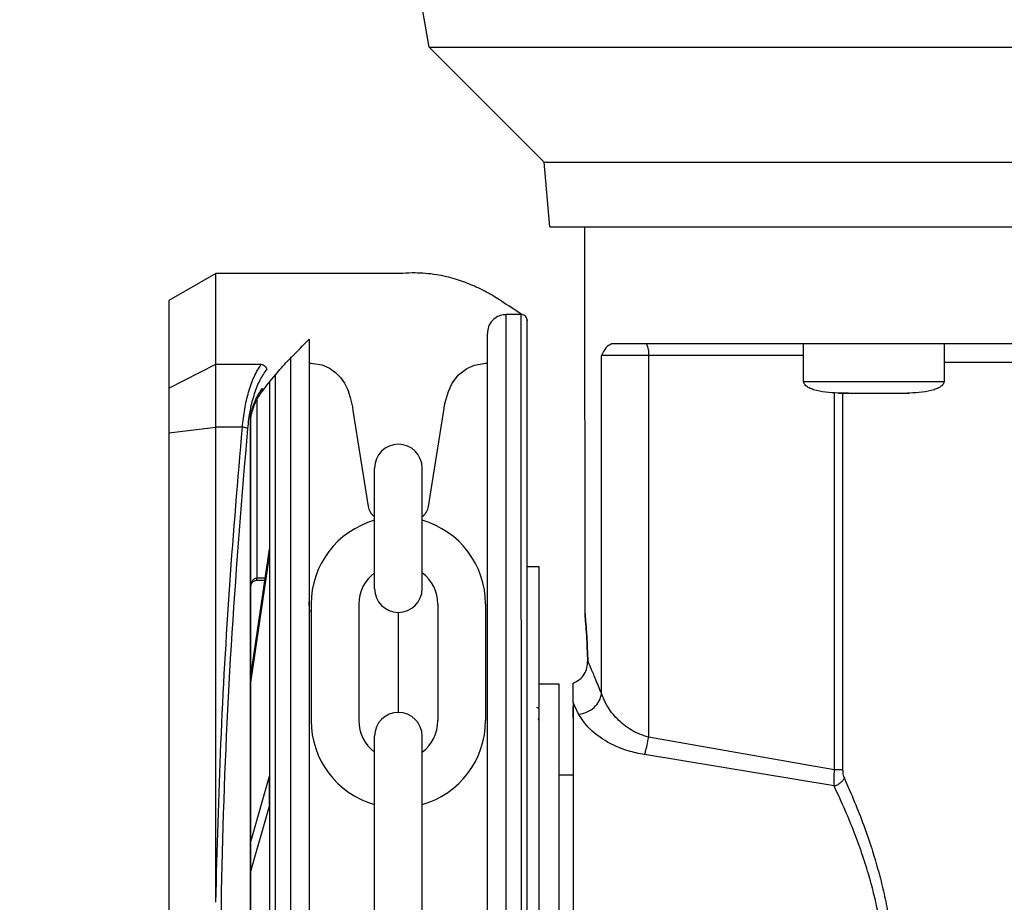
# Model space of a CAD drawing. Header units: inches. Extents: x 170 to 312, y 215 to 248.
# Tile 103 of 256: x 206.487 to 206.694, y 223.416 to 223.601. Entities that reach past the tile are written whole.
import ezdxf

# ---------------------------------------------------------------- set-up
doc = ezdxf.new("R2010")
doc.units = ezdxf.units.IN
doc.header["$LTSCALE"] = 0.25
doc.header["$MEASUREMENT"] = 0
doc.layers.add('ANNOTATIONS', color=1, linetype='Continuous')
doc.layers.add('STANDARD MOTOR RH', color=7, linetype='Continuous')
doc.styles.add('ARIAL', font='arial.ttf', dxfattribs={"height": 0.09375})
doc.dimstyles.new('STANDARD$0', dxfattribs={"dimtxt": 0.09375, "dimasz": 0.09375, "dimexe": 0.03125, "dimexo": 0.046875, "dimgap": 0.09, "dimtad": 0, "dimtih": 1, "dimtoh": 1, "dimdec": 4, "dimzin": 0, "dimdsep": 46, "dimtxsty": 'ARIAL', "dimcen": 0.09, "dimadec": 0, "dimazin": 0, "dimtfac": 1, "dimtdec": 4, "dimtofl": 0, "dimtmove": 0, "dimatfit": 1, "dimfxl": 1, "dimtolj": 1, "dimtzin": 0, "dimarcsym": 0})

# ---------------------------------------------------------------- blocks, each defined once
blk = doc.blocks.new('*D180')
at = {"layer": 'ANNOTATIONS', "color": 0, "lineweight": -2, "transparency": 16777216}
for p, q in [((205.9633579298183, 223.5853893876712), (205.9633579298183, 225.1525490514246)), ((207.0569764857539, 224.5784115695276), (207.0569764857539, 225.1525490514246)), ((206.0571079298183, 225.1212990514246), (206.2250572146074, 225.1212990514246)), ((206.9632264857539, 225.1212990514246), (206.7952772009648, 225.1212990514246))]:
    blk.add_line(p, q, dxfattribs=at)
at = {"layer": 'ANNOTATIONS', "color": 0, "transparency": 16777216}
for points in [[(206.0571079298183, 225.1369240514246), (206.0571079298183, 225.1056740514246), (205.9633579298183, 225.1212990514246)], [(206.9632264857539, 225.1369240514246), (206.9632264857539, 225.1056740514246), (207.0569764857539, 225.1212990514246)]]:
    blk.add_solid(points, dxfattribs=at)
at = {"layer": 'defpoints', "color": 0, "transparency": 16777216}
for p in [(205.9633579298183, 225.1212990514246), (207.0569764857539, 224.5315365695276), (205.9633579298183, 223.5385143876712)]:
    blk.add_point(p, dxfattribs=at)
at = {"layer": 'ANNOTATIONS', "color": 0, "transparency": 16777216, "insert": (206.5101672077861, 225.1212990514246), "char_height": 0.09375, "attachment_point": 5, "style": 'ARIAL'}
blk.add_mtext('\\A1;17 3/8"', dxfattribs=at)
blk = doc.blocks.new('*D165')
at = {"layer": 'ANNOTATIONS', "color": 0, "lineweight": -2, "transparency": 16777216}
for p, q in [((205.9633591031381, 223.5853893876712), (205.9633591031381, 225.5862628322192)), ((207.1867319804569, 225.0116590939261), (207.1867319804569, 225.5862628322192)), ((206.0571091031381, 225.5550128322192), (206.3939494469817, 225.5550128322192)), ((207.0929819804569, 225.5550128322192), (206.7561416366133, 225.5550128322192))]:
    blk.add_line(p, q, dxfattribs=at)
at = {"layer": 'ANNOTATIONS', "color": 0, "transparency": 16777216}
for points in [[(206.0571091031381, 225.5706378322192), (206.0571091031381, 225.5393878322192), (205.9633591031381, 225.5550128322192)], [(207.0929819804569, 225.5706378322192), (207.0929819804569, 225.5393878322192), (207.1867319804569, 225.5550128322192)]]:
    blk.add_solid(points, dxfattribs=at)
at = {"layer": 'defpoints', "color": 0, "transparency": 16777216}
for p in [(207.1867319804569, 225.5550128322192), (207.1867319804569, 224.9647840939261), (205.9633591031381, 223.5385143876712)]:
    blk.add_point(p, dxfattribs=at)
at = {"layer": 'ANNOTATIONS', "color": 0, "transparency": 16777216, "insert": (206.5750455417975, 225.5550128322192), "char_height": 0.09375, "attachment_point": 5, "style": 'ARIAL'}
blk.add_mtext('\\A1;20"', dxfattribs=at)

msp = doc.modelspace()

# ---------------------------------------------------------------- linework, layer by layer
at = {"layer": 'STANDARD MOTOR RH'}
for p, q in [((206.5728806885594, 223.595509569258), (206.56130148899, 223.6611761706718)), ((206.5970274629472, 223.5713632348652), (206.5728806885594, 223.595509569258)), ((206.6576598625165, 223.595509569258), (206.778330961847, 223.595509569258)), ((206.5982116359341, 223.5578295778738), (206.5970274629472, 223.5713632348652)), ((206.605593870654, 223.4766288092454), (206.605593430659, 223.5578295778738)), ((206.528076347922, 223.5479861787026), (206.5182339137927, 223.5423034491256)), ((206.5671762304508, 223.5479867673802), (206.528076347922, 223.5479861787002)), ((206.5280766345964, 223.5289447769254), (206.528076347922, 223.5479861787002)), ((206.5182339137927, 223.5423034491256), (206.518234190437, 223.5239283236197)), ((206.5922250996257, 223.5393749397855), (206.5890262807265, 223.5393748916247)), ((206.5890285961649, 223.3855832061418), (206.5890262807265, 223.5393748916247)), ((206.5922274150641, 223.3855832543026), (206.5922250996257, 223.5393749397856)), ((206.6514712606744, 223.5253491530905), (206.6514711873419, 223.5332233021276)), ((206.6809987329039, 223.5332233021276), (206.6809988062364, 223.5253491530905)), ((206.5437508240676, 223.5304812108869), (206.543753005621, 223.3855825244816)), ((206.6090638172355, 223.4598303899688), (206.6090633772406, 223.530762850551)), ((206.6514711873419, 223.530762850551), (206.6090633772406, 223.530762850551)), ((206.6189409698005, 223.530762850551), (206.6189414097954, 223.4507078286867)), ((206.518234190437, 223.5239283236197), (206.5280766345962, 223.5289447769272)), ((206.5280766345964, 223.5289447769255), (206.537632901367, 223.5289449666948)), ((206.5280768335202, 223.5157322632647), (206.5280766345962, 223.5289447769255)), ((206.5476878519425, 223.5291528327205), (206.5481152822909, 223.5291451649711)), ((206.5846980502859, 223.5291451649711), (206.5850894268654, 223.5291451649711)), ((206.5405520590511, 223.5269022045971), (206.5405541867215, 223.3855824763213)), ((206.518234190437, 223.5239283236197), (206.5182343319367, 223.5145299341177)), ((206.6514712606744, 223.5253491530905), (206.6809988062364, 223.5253491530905)), ((206.5366889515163, 223.5214939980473), (206.536689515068, 223.4840634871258)), ((206.6579338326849, 223.5230001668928), (206.6579342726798, 223.4438051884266)), ((206.6609024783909, 223.5228887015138), (206.6588531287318, 223.5228887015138)), ((206.6596820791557, 223.5228887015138), (206.6596825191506, 223.4438051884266)), ((206.6715675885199, 223.5228887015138), (206.6716764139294, 223.5228887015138)), ((206.673616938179, 223.5228887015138), (206.6732757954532, 223.5228887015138)), ((206.556872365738, 223.5192607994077), (206.5600852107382, 223.4990652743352)), ((206.5727281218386, 223.4990652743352), (206.5759409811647, 223.5192607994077)), ((206.5353608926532, 223.5174965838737), (206.5354586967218, 223.5174965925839)), ((206.5353648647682, 223.2536703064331), (206.5353608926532, 223.5174965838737)), ((206.535458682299, 223.5184545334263), (206.535562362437, 223.5189478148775)), ((206.5354586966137, 223.5174965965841), (206.5355075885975, 223.5181637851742)), ((206.5354626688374, 223.2536703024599), (206.5354586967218, 223.5174965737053)), ((206.5355075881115, 223.5181637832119), (206.5355594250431, 223.5185342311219)), ((206.5182343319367, 223.5145299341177), (206.5280768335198, 223.515732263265)), ((206.5280783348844, 223.4160121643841), (206.5280768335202, 223.5157322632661)), ((206.533657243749, 223.5157322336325), (206.5280768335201, 223.5157322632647)), ((206.5182343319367, 223.5145299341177), (206.5182382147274, 223.2566365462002)), ((206.5614007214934, 223.4818734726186), (206.5614007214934, 223.5071547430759)), ((206.5714126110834, 223.4818734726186), (206.5714126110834, 223.5071547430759)), ((206.561070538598, 223.4972628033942), (206.5614007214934, 223.4969688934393)), ((206.5714126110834, 223.4969688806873), (206.5717428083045, 223.4972628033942)), ((206.5392504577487, 223.4901259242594), (206.5354595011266, 223.4640683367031)), ((206.5354595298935, 223.4621576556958), (206.5392504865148, 223.4882152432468)), ((206.5392504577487, 223.4901259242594), (206.5392504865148, 223.4882152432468)), ((206.5934615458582, 223.4864724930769), (206.5959221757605, 223.4864724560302)), ((206.5934615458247, 223.4864702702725), (206.5959221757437, 223.4864702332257)), ((206.5959221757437, 223.4864702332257), (206.5959217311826, 223.4569426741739)), ((206.5959221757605, 223.4864724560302), (206.5959221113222, 223.4821924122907)), ((206.5383684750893, 223.4840635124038), (206.536689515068, 223.4840634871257)), ((206.5366895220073, 223.4836025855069), (206.536689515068, 223.4840634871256)), ((206.5366895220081, 223.4836025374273), (206.5383014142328, 223.4836025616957)), ((206.5480922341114, 223.4785768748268), (206.5480922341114, 223.454157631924)), ((206.5581041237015, 223.4785768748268), (206.5581041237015, 223.454157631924)), ((206.5747092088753, 223.4785768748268), (206.5747092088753, 223.454157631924)), ((206.5847210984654, 223.4785768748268), (206.5847210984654, 223.454157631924)), ((206.5664066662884, 223.4558669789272), (206.5664066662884, 223.4768675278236)), ((206.595923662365, 223.4618649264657), (206.6001068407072, 223.4618649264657)), ((206.6031334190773, 223.4579513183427), (206.6031334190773, 223.4620203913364)), ((206.6042581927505, 223.4554838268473), (206.6031334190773, 223.4579513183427)), ((206.5953977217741, 223.4569434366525), (206.59592380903, 223.456717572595)), ((206.59592380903, 223.456717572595), (206.59592380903, 223.4569434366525)), ((206.6031334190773, 223.4547270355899), (206.6031334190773, 223.4570901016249)), ((206.5614007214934, 223.3998248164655), (206.5614007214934, 223.4508610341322)), ((206.5714126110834, 223.3998248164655), (206.5714126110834, 223.4508610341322)), ((206.6579342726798, 223.4438051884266), (206.6189414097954, 223.4507078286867)), ((206.6578798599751, 223.4404307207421), (206.6180867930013, 223.4470013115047)), ((206.6001068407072, 223.4427949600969), (206.6031334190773, 223.4427949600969)), ((206.5392511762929, 223.4424000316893), (206.5354600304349, 223.4289119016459)), ((206.5392511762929, 223.4424000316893), (206.5392512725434, 223.4360070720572)), ((206.535460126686, 223.4225189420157), (206.5392512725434, 223.4360070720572))]:
    msp.add_line(p, q, dxfattribs=at)
at = {"layer": 'STANDARD MOTOR RH', "flags": 128}
for points in [[(206.5728806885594, 223.595509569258), (206.5970430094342, 223.595509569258), (206.603713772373, 223.5955089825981), (206.6472237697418, 223.5955089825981), (206.6576598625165, 223.595509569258)], [(206.5970274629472, 223.5713632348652), (206.6009438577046, 223.5713632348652), (206.6039672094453, 223.5713626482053), (206.7071893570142, 223.5713626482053), (206.7184725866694, 223.5713632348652), (206.8102987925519, 223.5713632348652), (206.8210054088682, 223.5713638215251), (206.8677366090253, 223.5713638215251), (206.8753561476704, 223.571364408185), (206.9055185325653, 223.571364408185), (206.9076902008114, 223.5713649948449), (206.9094348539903, 223.5713649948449)], [(206.5982116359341, 223.5578295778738), (206.7763357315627, 223.5578295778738), (206.7877263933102, 223.5578301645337), (206.8498844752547, 223.5578301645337), (206.8586713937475, 223.5578307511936), (206.8975349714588, 223.5578307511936), (206.9013638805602, 223.5578313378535), (206.9082509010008, 223.5578313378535)], [(206.5481152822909, 223.5291451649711), (206.5485122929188, 223.5291349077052), (206.5503974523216, 223.5287993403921), (206.5519336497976, 223.5281365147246), (206.553203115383, 223.5272487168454), (206.5542426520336, 223.526190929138), (206.5550845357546, 223.5249859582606), (206.5557778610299, 223.5235776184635), (206.5563143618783, 223.5219798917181), (206.5567531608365, 223.5199793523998), (206.556872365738, 223.5192607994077)], [(206.5759409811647, 223.5192607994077), (206.5761986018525, 223.5207120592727), (206.5769035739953, 223.5232400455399), (206.5777122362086, 223.5249577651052), (206.5790444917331, 223.526719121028), (206.5807511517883, 223.5280623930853), (206.5823822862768, 223.5287888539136), (206.5843205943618, 223.5291358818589), (206.5846983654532, 223.5291451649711)], [(206.8254640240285, 223.5292874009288), (206.8215512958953, 223.5292874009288), (206.8136635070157, 223.5292868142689), (206.7380112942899, 223.5292868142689), (206.7282472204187, 223.529286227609), (206.6809988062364, 223.529286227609)], [(206.6001068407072, 223.4618649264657), (206.6001068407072, 223.4417917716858), (206.6001069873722, 223.436092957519), (206.6001069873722, 223.4162374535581), (206.6001071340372, 223.4089980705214), (206.6001071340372, 223.394169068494), (206.6001072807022, 223.3867795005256), (206.6001072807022, 223.3659002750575), (206.6001074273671, 223.359684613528), (206.6001074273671, 223.3356368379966), (206.6001075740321, 223.3343450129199), (206.6001075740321, 223.3339120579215)]]:
    msp.add_lwpolyline(points, dxfattribs=at)
at = {"layer": 'STANDARD MOTOR RH'}
for centre, radius, start, end in [((206.6150779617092, 223.5313591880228), 0.003908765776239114, 351.2244486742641, 28.48352643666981), ((206.5664066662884, 223.5071547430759), 0.005005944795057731, 7.019583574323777e-15, 180), ((206.563100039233, 223.4995427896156), 0.003052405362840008, 188.9999999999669, 228.3263490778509), ((206.5697133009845, 223.4995427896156), 0.003052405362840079, 311.6736509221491, 351.0000000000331), ((206.5664066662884, 223.4785768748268), 0.01831443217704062, 105.8627163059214, 180), ((206.5664066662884, 223.4785768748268), 0.01831443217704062, 7.019583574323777e-15, 74.13728369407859), ((206.5664066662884, 223.4785768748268), 0.008302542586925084, 127.0808355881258, 180), ((206.5664066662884, 223.4785768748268), 0.008302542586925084, 7.019583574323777e-15, 52.91916441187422), ((206.5664066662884, 223.4818734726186), 0.005005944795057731, 180, 7.019583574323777e-15), ((206.5664066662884, 223.4508610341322), 0.005005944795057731, 7.019583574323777e-15, 180), ((206.5664066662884, 223.454157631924), 0.01831443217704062, 180, 254.1372836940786), ((206.5664066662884, 223.454157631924), 0.008302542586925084, 180, 232.9191644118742), ((206.5664066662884, 223.454157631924), 0.01831443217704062, 285.8627163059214, 7.019583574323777e-15), ((206.5664066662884, 223.454157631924), 0.008302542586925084, 307.0808355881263, 7.019583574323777e-15)]:
    msp.add_arc(centre, radius, start, end, dxfattribs=at)
for points, knots in [([(206.5923851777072, 223.5393662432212), (206.5923194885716, 223.5394090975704), (206.592253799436, 223.5394519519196), (206.5921881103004, 223.5394948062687), (206.590804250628, 223.5403976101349), (206.5894203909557, 223.541300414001), (206.5880365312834, 223.5422032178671), (206.5875543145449, 223.5425178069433), (206.5863922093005, 223.5432759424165), (206.5844994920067, 223.5443271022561), (206.5823269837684, 223.5453831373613), (206.5802800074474, 223.5462060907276), (206.5783272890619, 223.5468530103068), (206.576436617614, 223.5473596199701), (206.5743287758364, 223.5477758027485), (206.572134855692, 223.5480414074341), (206.5697804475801, 223.5481343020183), (206.5681472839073, 223.5480903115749), (206.5672310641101, 223.5479928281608), (206.5671762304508, 223.5479867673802)], [-0.2026574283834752, -0.2026574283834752, -0.2026574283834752, -0.2026574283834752, -0.1934736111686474, -0.1934736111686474, -0.1934736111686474, 0, 0, 0, 0.06741739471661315, 0.1624707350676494, 0.2623543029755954, 0.3670685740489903, 0.4432677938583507, 0.5291235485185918, 0.6246357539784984, 0.7298042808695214, 0.8268099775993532, 0.9437281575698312, 0.9511714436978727, 0.9511714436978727, 0.9511714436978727, 0.9511714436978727]), ([(206.5890262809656, 223.5393589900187), (206.5888254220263, 223.5393615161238), (206.5882069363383, 223.5393411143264), (206.5871757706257, 223.5389901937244), (206.5860621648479, 223.5381574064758), (206.5852463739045, 223.5369110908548), (206.5851402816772, 223.5359158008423), (206.5850893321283, 223.5354378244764)], [0.08048410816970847, 0.08048410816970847, 0.08048410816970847, 0.08048410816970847, 0.170358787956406, 0.3583268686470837, 0.5560887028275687, 0.7868168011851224, 1, 1, 1, 1]), ([(206.5934554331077, 223.5381446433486), (206.5934539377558, 223.5381892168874), (206.5934479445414, 223.5383678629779), (206.5933569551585, 223.5386825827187), (206.5931130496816, 223.5390336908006), (206.5927633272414, 223.5392724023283), (206.5924431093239, 223.539379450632), (206.5922589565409, 223.5393656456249), (206.5922089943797, 223.5393619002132)], [0, 0, 0, 0, 0.06890365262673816, 0.2761586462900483, 0.4958689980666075, 0.715579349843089, 0.9228343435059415, 1, 1, 1, 1]), ([(206.5934577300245, 223.3855832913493), (206.5934576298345, 223.3922378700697), (206.5934574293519, 223.4055538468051), (206.5934571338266, 223.4251825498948), (206.5934568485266, 223.4441321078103), (206.5934565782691, 223.4620825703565), (206.5934563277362, 223.4787229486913), (206.5934561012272, 223.4937676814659), (206.5934559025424, 223.5069643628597), (206.5934557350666, 223.5180881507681), (206.5934556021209, 223.5269185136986), (206.5934555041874, 223.533423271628), (206.5934554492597, 223.5370720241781), (206.5934554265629, 223.5385788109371), (206.5934554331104, 223.5381445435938), (206.5934554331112, 223.5381444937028)], [0, 0, 0, 0, 0.0833060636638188, 0.1666974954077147, 0.2499975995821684, 0.3333024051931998, 0.4166951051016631, 0.4999952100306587, 0.5833002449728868, 0.6666928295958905, 0.7499928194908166, 0.8332978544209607, 0.9166904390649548, 0.999990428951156, 1, 1, 1, 1]), ([(206.5373909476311, 223.5227195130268), (206.5386568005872, 223.5243469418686), (206.5407466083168, 223.5270336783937), (206.5428968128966, 223.5293610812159), (206.5437508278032, 223.5302330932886), (206.543780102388, 223.5302629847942), (206.5438093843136, 223.5302928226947), (206.5438386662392, 223.5303226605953), (206.5451217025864, 223.5316300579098), (206.5464047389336, 223.5329374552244), (206.5476877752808, 223.534244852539)], [0, 0, 0, 0, 0.3080244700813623, 0.5085202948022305, 0.5085202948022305, 0.5085202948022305, 0.5153930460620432, 0.5153930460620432, 0.5153930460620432, 0.8165340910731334, 0.8165340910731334, 0.8165340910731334, 0.8165340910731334]), ([(206.5476877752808, 223.534244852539), (206.547687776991, 223.5341312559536), (206.5476877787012, 223.5340176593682), (206.5476877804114, 223.5339040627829), (206.5476877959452, 223.5328722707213), (206.5476878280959, 223.5307367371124), (206.5476879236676, 223.5243887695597), (206.5476880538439, 223.5157423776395), (206.5476882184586, 223.5048086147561), (206.5476884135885, 223.4918480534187), (206.5476886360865, 223.4770697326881), (206.5476888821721, 223.4607247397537), (206.5476891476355, 223.4430927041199), (206.5476894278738, 223.4244793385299), (206.5476897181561, 223.4051988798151), (206.5476899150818, 223.3921191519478), (206.5476900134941, 223.3855826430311)], [-0.009409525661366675, -0.009409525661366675, -0.009409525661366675, -0.009409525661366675, 0, 0, 0, 0.08546624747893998, 0.1768922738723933, 0.268313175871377, 0.3598353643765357, 0.4512615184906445, 0.5426821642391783, 0.6342044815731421, 0.7256307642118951, 0.8170515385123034, 0.9085726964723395, 1, 1, 1, 1]), ([(206.5850915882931, 223.3855832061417), (206.5850914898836, 223.3921195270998), (206.5850912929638, 223.4051988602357), (206.5850910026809, 223.4244793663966), (206.585090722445, 223.4430925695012), (206.585090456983, 223.4607245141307), (206.5850902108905, 223.4770699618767), (206.5850899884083, 223.4918472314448), (206.5850897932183, 223.5048117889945), (206.5850896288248, 223.5157308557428), (206.585089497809, 223.5244330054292), (206.5850894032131, 223.5307161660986), (206.5850893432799, 223.53469705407), (206.5850893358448, 223.5351909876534), (206.5850893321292, 223.5354378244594)], [0, 0, 0, 0, 0.08330446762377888, 0.166694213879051, 0.2499999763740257, 0.3333008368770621, 0.4166943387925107, 0.4999999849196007, 0.5833008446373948, 0.6666942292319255, 0.7499999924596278, 0.8333009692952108, 0.9166943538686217, 1, 1, 1, 1]), ([(206.6111398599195, 223.5332233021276), (206.6107426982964, 223.5330099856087), (206.6099629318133, 223.5325911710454), (206.6093594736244, 223.5313646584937), (206.6090633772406, 223.530762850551)], [0, 0, 0, 0, 0.5093340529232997, 1, 1, 1, 1]), ([(206.8946093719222, 223.5332250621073), (206.892931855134, 223.5332248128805), (206.8895767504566, 223.5332243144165), (206.8825411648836, 223.5332245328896), (206.8741372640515, 223.5332244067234), (206.8643100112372, 223.5332246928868), (206.8532160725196, 223.5332236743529), (206.8409700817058, 223.5332239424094), (206.8277159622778, 223.5332238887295), (206.8136053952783, 223.5332238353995), (206.7988009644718, 223.5332241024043), (206.783473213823, 223.5332230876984), (206.7677971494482, 223.5332233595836), (206.7519539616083, 223.5332232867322), (206.7361254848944, 223.5332233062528), (206.7204934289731, 223.5332233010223), (206.7052379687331, 223.5332233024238), (206.6905339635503, 223.5332233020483), (206.6765511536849, 223.5332233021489), (206.6634485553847, 223.5332233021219), (206.6513793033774, 223.5332233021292), (206.6404818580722, 223.5332233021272), (206.6308718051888, 223.5332233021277), (206.6227009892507, 223.5332233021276), (206.6159120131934, 223.5332233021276), (206.6127305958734, 223.5332233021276), (206.6111398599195, 223.5332233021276)], [0, 0, 0, 0, 0.04166450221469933, 0.08333077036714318, 0.1249996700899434, 0.1666645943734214, 0.2083321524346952, 0.2499994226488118, 0.2916659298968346, 0.3333317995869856, 0.3749983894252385, 0.41666595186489, 0.4583324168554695, 0.4999992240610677, 0.5416660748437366, 0.583332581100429, 0.6249995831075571, 0.666666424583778, 0.7083332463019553, 0.7499985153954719, 0.7916666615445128, 0.8333329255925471, 0.8749985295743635, 0.9166671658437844, 0.9583328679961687, 1, 1, 1, 1]), ([(206.533657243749, 223.5157322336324), (206.5338001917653, 223.5170175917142), (206.5340919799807, 223.5196412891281), (206.5349347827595, 223.5232266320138), (206.5360995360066, 223.5265437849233), (206.5371041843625, 223.5281170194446), (206.537632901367, 223.5289449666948)], [0, 0, 0, 0, 0.2282311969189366, 0.4658698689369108, 0.7189029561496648, 0.9999999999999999, 0.9999999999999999, 0.9999999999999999, 0.9999999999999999]), ([(206.5347897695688, 223.515472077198), (206.534949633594, 223.5167930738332), (206.5352694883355, 223.5194361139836), (206.5361910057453, 223.522887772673), (206.537351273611, 223.5258202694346), (206.5382938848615, 223.5271791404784), (206.5387653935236, 223.5278588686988)], [0, 0, 0, 0, 0.2496836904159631, 0.4995652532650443, 0.7496748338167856, 1, 1, 1, 1]), ([(206.5376328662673, 223.5289449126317), (206.5377673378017, 223.5289083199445), (206.5380409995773, 223.5288338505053), (206.5383972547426, 223.5285645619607), (206.5386597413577, 223.5282259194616), (206.5387312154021, 223.5279776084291), (206.5387653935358, 223.5278588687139)], [0, 0, 0, 0, 0.2523826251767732, 0.513621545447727, 0.7674189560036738, 1, 1, 1, 1]), ([(206.6587301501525, 223.5228887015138), (206.6569798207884, 223.5229719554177), (206.6548861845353, 223.5230715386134), (206.6527079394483, 223.5239463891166), (206.6520549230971, 223.5243473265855), (206.6516765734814, 223.5247385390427), (206.6514823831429, 223.5250829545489), (206.6514779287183, 223.5253224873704), (206.6514758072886, 223.525436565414)], [0, 0, 0, 0, 0.6348033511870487, 0.7593126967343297, 0.8593888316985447, 0.9131484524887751, 0.9586367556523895, 1, 1, 1, 1]), ([(206.6809941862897, 223.525436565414), (206.6809920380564, 223.525322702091), (206.6809875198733, 223.5250832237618), (206.6807936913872, 223.5247386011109), (206.6804150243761, 223.5243474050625), (206.6797621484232, 223.523946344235), (206.677583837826, 223.5230716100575), (206.6754902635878, 223.5229719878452), (206.6737399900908, 223.5228887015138)], [0, 0, 0, 0, 0.0412916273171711, 0.08684490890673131, 0.1406116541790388, 0.2406821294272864, 0.3651937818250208, 1, 1, 1, 1]), ([(206.5355623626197, 223.5189478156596), (206.5358060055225, 223.5197392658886), (206.5364246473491, 223.5217488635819), (206.5372924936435, 223.5230438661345), (206.5378185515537, 223.5238288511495)], [0, 0, 0, 0, 0.3938351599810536, 1, 1, 1, 1]), ([(206.5378185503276, 223.5238288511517), (206.5378305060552, 223.5237500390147), (206.5378542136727, 223.5235937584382), (206.5378181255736, 223.5233628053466), (206.5377509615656, 223.5232292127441), (206.5377171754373, 223.5231620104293)], [0, 0, 0, 0, 0.335804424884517, 0.6658835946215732, 1, 1, 1, 1]), ([(206.5393217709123, 223.5251208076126), (206.5393218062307, 223.5227749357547), (206.5393218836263, 223.517634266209), (206.539322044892, 223.5069229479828), (206.5393222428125, 223.4937770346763), (206.5393224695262, 223.4787187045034), (206.5393227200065, 223.4620818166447), (206.5393229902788, 223.4441303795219), (206.5393232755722, 223.4251812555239), (206.5393235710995, 223.4055524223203), (206.5393237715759, 223.3922368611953), (206.5393238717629, 223.3855824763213)], [0, 0, 0, 0, 0.09501659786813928, 0.2082163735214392, 0.3212904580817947, 0.4343712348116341, 0.5475710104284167, 0.6606452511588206, 0.7737261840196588, 0.886920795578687, 1, 1, 1, 1]), ([(206.5356332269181, 223.5187023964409), (206.5359086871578, 223.5195549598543), (206.5364875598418, 223.5213466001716), (206.5372769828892, 223.5225099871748), (206.5376907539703, 223.5231197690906)], [0, 0, 0, 0, 0.475856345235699, 1, 1, 1, 1]), ([(206.6587301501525, 223.5228887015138), (206.6588429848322, 223.5228887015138), (206.6590686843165, 223.5228887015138), (206.6608042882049, 223.5228887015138), (206.6632846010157, 223.5228887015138), (206.6652515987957, 223.5228887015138), (206.6662350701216, 223.5228887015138)], [0, 0, 0, 0, 0.2499386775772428, 0.4999440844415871, 0.7499790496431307, 1, 1, 1, 1]), ([(206.6662350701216, 223.5228887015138), (206.6672185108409, 223.5228887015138), (206.6691854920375, 223.5228887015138), (206.6716658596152, 223.5228887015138), (206.6734013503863, 223.5228887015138), (206.6736271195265, 223.5228887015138), (206.6737399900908, 223.5228887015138)], [0, 0, 0, 0, 0.2500156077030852, 0.5000565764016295, 0.7500593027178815, 1, 1, 1, 1]), ([(206.5353608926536, 223.5174965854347), (206.5353662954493, 223.5176437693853), (206.5353784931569, 223.5179760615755), (206.5354299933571, 223.5182833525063), (206.5354586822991, 223.5184545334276)], [0, 0, 0, 0, 0.4429353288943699, 1, 1, 1, 1]), ([(206.5355075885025, 223.5181637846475), (206.5355263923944, 223.5182088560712), (206.5355640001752, 223.518298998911), (206.5354937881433, 223.5184026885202), (206.5354586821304, 223.5184545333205)], [0, 0, 0, 0, 0.500000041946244, 1, 1, 1, 1]), ([(206.5355594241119, 223.5185342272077), (206.5355967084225, 223.5185964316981), (206.5356712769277, 223.5187208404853), (206.5355986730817, 223.5188721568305), (206.5355623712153, 223.5189478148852)], [0, 0, 0, 0, 0.5000007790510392, 1, 1, 1, 1]), ([(206.5280783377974, 223.4160042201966), (206.5283887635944, 223.4271449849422), (206.5290106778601, 223.4494646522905), (206.5308735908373, 223.4827851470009), (206.5327281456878, 223.504735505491), (206.533657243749, 223.5157322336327)], [0, 0, 0, 0, 0.3321382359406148, 0.6654134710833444, 1, 1, 1, 1]), ([(206.5288925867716, 223.3855843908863), (206.5290240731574, 223.4001390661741), (206.5292870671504, 223.4292507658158), (206.531263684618, 223.4727172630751), (206.5336142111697, 223.5012180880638), (206.5347897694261, 223.5154720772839)], [0, 0, 0, 0, 0.3332416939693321, 0.6665371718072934, 1, 1, 1, 1]), ([(206.5347897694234, 223.5154720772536), (206.5347356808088, 223.515499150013), (206.5346250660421, 223.5155545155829), (206.534347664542, 223.5156307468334), (206.5340159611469, 223.5156944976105), (206.5337750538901, 223.5157199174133), (206.533657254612, 223.5157323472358)], [0, 0, 0, 0, 0.2444909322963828, 0.5000000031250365, 0.755509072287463, 1, 1, 1, 1]), ([(206.5354592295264, 223.4823139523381), (206.5354742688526, 223.4825275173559), (206.5355037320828, 223.4829459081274), (206.5357139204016, 223.4834288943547), (206.535959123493, 223.4837410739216), (206.5361771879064, 223.4839194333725), (206.5364245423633, 223.4840401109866), (206.5366019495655, 223.4840557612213), (206.5366894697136, 223.4840634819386)], [0, 0, 0, 0, 0.2718919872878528, 0.5326579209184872, 0.656675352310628, 0.7753569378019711, 0.8891770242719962, 1, 1, 1, 1]), ([(206.5354819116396, 223.4824895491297), (206.53549307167, 223.4825794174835), (206.5355267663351, 223.4828507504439), (206.5357774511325, 223.4832306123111), (206.5361996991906, 223.4835562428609), (206.5365353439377, 223.483587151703), (206.536701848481, 223.4836024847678)], [0, 0, 0, 0, 0.1487405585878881, 0.4490815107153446, 0.7267038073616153, 1, 1, 1, 1]), ([(206.5478192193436, 223.4768776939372), (206.5477745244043, 223.4773705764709), (206.5477118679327, 223.4780615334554), (206.5476937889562, 223.478827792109), (206.5476886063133, 223.4790474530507)], [0, 0, 0, 0, 0.7133331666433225, 1, 1, 1, 1]), ([(206.6061711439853, 223.4667095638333), (206.6061252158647, 223.4680856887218), (206.6060332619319, 223.4708408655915), (206.6058137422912, 223.4740557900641), (206.6056396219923, 223.4761496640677), (206.6055710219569, 223.4768681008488), (206.6056396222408, 223.4761496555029), (206.6058137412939, 223.4740558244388), (206.6060332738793, 223.4708406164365), (206.6061252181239, 223.4680856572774), (206.6061711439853, 223.4667095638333)], [0, 0, 0, 0, 0.1249630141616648, 0.2501918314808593, 0.375240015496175, 0.4999929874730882, 0.6247459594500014, 0.7497941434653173, 0.8750229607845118, 1, 1, 1, 1]), ([(206.6031334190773, 223.4620203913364), (206.603584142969, 223.4622431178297), (206.604485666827, 223.4626886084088), (206.6054792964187, 223.4638533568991), (206.6060971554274, 223.4652452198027), (206.6061464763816, 223.466221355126), (206.6061711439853, 223.4667095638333)], [0, 0, 0, 0, 0.2499563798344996, 0.4999549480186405, 0.7499052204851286, 1, 1, 1, 1]), ([(206.6090638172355, 223.4598303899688), (206.6086302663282, 223.4608934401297), (206.6077866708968, 223.4629619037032), (206.6068111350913, 223.4652420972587), (206.606380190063, 223.4662302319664), (206.6061711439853, 223.4667095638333)], [0, 0, 0, 0, 0.3525121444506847, 0.6859116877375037, 0.9999999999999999, 0.9999999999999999, 0.9999999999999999, 0.9999999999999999]), ([(206.6042581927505, 223.4554838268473), (206.6048295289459, 223.4555893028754), (206.6060130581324, 223.4558077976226), (206.6075676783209, 223.4568369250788), (206.6087053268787, 223.4582433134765), (206.6089471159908, 223.4593137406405), (206.6090638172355, 223.4598303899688)], [0, 0, 0, 0, 0.2413737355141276, 0.5000083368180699, 0.7586754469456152, 1, 1, 1, 1]), ([(206.6189414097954, 223.4507078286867), (206.6182993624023, 223.4508847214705), (206.6170001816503, 223.4512426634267), (206.6146763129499, 223.4524750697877), (206.612260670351, 223.4544705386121), (206.6101167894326, 223.457172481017), (206.6094154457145, 223.4589428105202), (206.6090638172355, 223.4598303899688)], [0, 0, 0, 0, 0.1182711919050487, 0.2393213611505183, 0.4883332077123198, 0.7434686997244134, 1, 1, 1, 1]), ([(206.6031334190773, 223.4579513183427), (206.6031334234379, 223.4561788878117), (206.6031334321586, 223.4526342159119), (206.6031333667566, 223.4448768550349), (206.6031336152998, 223.4356510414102), (206.6031335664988, 223.4250856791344), (206.6031335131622, 223.4135905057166), (206.6031337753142, 223.4015659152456), (206.6031336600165, 223.3893650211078), (206.6031337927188, 223.3815511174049), (206.6031338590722, 223.377644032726)], [0, 0, 0, 0, 0.1250053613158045, 0.2499973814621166, 0.3750018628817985, 0.5000021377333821, 0.624998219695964, 0.7500007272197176, 0.874996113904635, 1, 1, 1, 1]), ([(206.59592380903, 223.456717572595), (206.59592380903, 223.456558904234), (206.59592380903, 223.45622174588), (206.59592380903, 223.4552765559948), (206.59592380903, 223.4544727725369), (206.59592380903, 223.4538992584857)], [0, 0, 0, 0, 0.2029761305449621, 0.4313090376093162, 1, 1, 1, 1]), ([(206.6180867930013, 223.4470013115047), (206.6169094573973, 223.4472317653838), (206.6142913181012, 223.4477442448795), (206.6104404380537, 223.449455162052), (206.6064244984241, 223.4521626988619), (206.605039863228, 223.4542854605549), (206.6042581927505, 223.4554838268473)], [0, 0, 0, 0, 0.1711773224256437, 0.380661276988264, 0.65036365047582, 1, 1, 1, 1]), ([(206.5957363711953, 223.4545862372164), (206.5957364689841, 223.4545862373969), (206.5958143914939, 223.4545863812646), (206.5958691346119, 223.4542426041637), (206.59592380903, 223.4538992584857)], [0, 0, 0, 0, 0.001254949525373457, 1, 1, 1, 1]), ([(206.59592380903, 223.4538992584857), (206.5959237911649, 223.449905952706), (206.5959237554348, 223.4419193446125), (206.5959240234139, 223.4279946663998), (206.595923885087, 223.4132103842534), (206.5959241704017, 223.3978882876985), (206.5959240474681, 223.3825662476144), (206.5959242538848, 223.3677814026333), (206.5959244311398, 223.3538573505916), (206.5959244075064, 223.3458704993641), (206.5959243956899, 223.3418771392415)], [0, 0, 0, 0, 0.124998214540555, 0.2499963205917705, 0.3749989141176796, 0.4999955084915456, 0.6249968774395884, 0.7499994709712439, 0.8750017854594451, 1, 1, 1, 1]), ([(206.6180867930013, 223.4470013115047), (206.6181668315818, 223.4472425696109), (206.618328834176, 223.4477308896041), (206.6185608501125, 223.4486517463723), (206.6187732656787, 223.4496581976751), (206.6188857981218, 223.4503606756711), (206.6189414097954, 223.4507078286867)], [0, 0, 0, 0, 0.2470488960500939, 0.5000408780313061, 0.7529284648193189, 1, 1, 1, 1]), ([(206.6579342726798, 223.4438051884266), (206.6578907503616, 223.4432440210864), (206.6577947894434, 223.4420067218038), (206.6578497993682, 223.4409879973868), (206.6578798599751, 223.440431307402)], [0, 0, 0, 0, 0.4535421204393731, 1, 1, 1, 1]), ([(206.6596825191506, 223.4438051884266), (206.6595844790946, 223.4438051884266), (206.6593884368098, 223.4438051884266), (206.6589666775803, 223.4438051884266), (206.6584795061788, 223.4438051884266), (206.6581160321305, 223.4438051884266), (206.6579342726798, 223.4438051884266)], [0, 0, 0, 0, 0.2499901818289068, 0.4998839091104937, 0.7499110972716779, 1, 1, 1, 1]), ([(206.6596825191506, 223.4438051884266), (206.6596984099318, 223.4435140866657), (206.6597346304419, 223.4428505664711), (206.6599346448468, 223.4423290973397), (206.6600469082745, 223.4420364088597)], [0, 0, 0, 0, 0.4387232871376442, 1, 1, 1, 1]), ([(206.6578798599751, 223.4404307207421), (206.6581074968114, 223.4405048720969), (206.6585734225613, 223.4406566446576), (206.6592128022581, 223.4410487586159), (206.6597428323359, 223.4415222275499), (206.6599470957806, 223.4418676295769), (206.6600469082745, 223.4420364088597)], [0, 0, 0, 0, 0.2442937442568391, 0.5000190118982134, 0.7556863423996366, 1, 1, 1, 1]), ([(206.6600469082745, 223.4420364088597), (206.6607688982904, 223.4404019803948), (206.6621620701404, 223.4372481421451), (206.6640963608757, 223.4322788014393), (206.6657174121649, 223.4275913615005), (206.6670573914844, 223.4231474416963), (206.6681576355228, 223.4188907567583), (206.6690321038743, 223.4147815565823), (206.6696974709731, 223.410847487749), (206.6701745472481, 223.4071084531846), (206.6704896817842, 223.4033596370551), (206.6706544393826, 223.3996002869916), (206.6706263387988, 223.3970938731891), (206.6706122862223, 223.3958404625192)], [0, 0, 0, 0, 0.1290318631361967, 0.2489834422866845, 0.3596689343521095, 0.4517581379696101, 0.5420012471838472, 0.6309113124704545, 0.7060594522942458, 0.7802100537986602, 0.8536768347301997, 0.926826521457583, 1, 1, 1, 1]), ([(206.6686909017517, 223.3959149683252), (206.6687000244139, 223.3977141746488), (206.6687193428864, 223.4015242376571), (206.668196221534, 223.4075846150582), (206.6673079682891, 223.4131268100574), (206.6662035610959, 223.4180109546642), (206.6650853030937, 223.4221186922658), (206.6637156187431, 223.426417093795), (206.6620995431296, 223.4308216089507), (206.6601263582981, 223.4356275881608), (206.6586857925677, 223.4387075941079), (206.6578798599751, 223.4404307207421)], [0, 0, 0, 0, 0.1082425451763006, 0.2292182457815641, 0.3670312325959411, 0.4518303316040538, 0.5421950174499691, 0.6382021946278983, 0.746058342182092, 0.8579309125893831, 1, 1, 1, 1])]:
    msp.add_open_spline(points, degree=3, knots=knots, dxfattribs=at)

# ---------------------------------------------------------------- dimensions: what is measured, and where the dimension line sits
at = {"layer": 'ANNOTATIONS'}
dim = msp.add_linear_dim(base=(207.1867319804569, 225.5550128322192), p1=(205.9633591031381, 223.5385143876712), p2=(207.1867319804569, 224.9647840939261), angle=180, text='20"', dimstyle='STANDARD$0', dxfattribs=at)
dim.commit()
dim.dimension.update_dxf_attribs({"geometry": '*D165', "text_midpoint": (206.5750455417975, 225.5550128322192), "dimtype": 160})
dim = msp.add_linear_dim(base=(205.9633579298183, 225.1212990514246), p1=(207.0569764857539, 224.5315365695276), p2=(205.9633579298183, 223.5385143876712), text='17 3/8"', dimstyle='STANDARD$0', dxfattribs=at)
dim.commit()
dim.dimension.update_dxf_attribs({"geometry": '*D180', "text_midpoint": (206.5101672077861, 225.1212990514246), "dimtype": 160})

doc.saveas('drawing.dxf')
